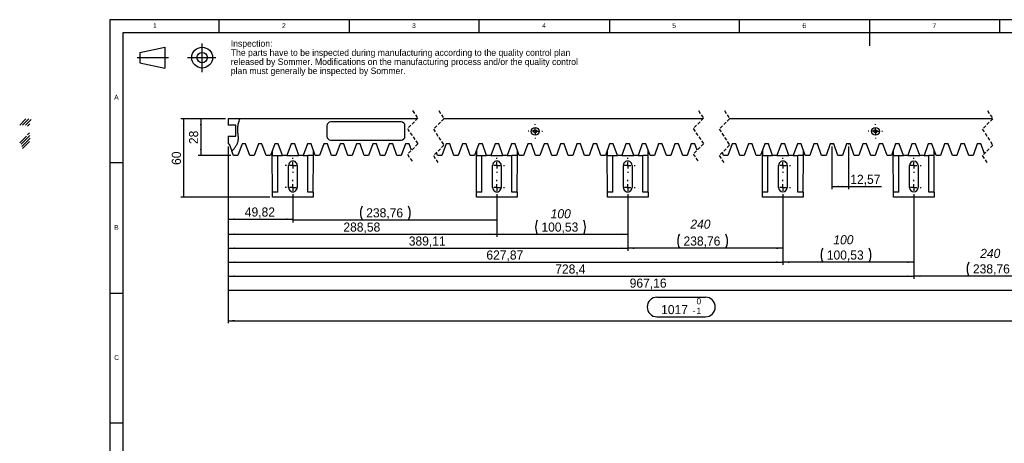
# Model space of a CAD drawing. Extents: x -30 to 603, y 5 to 415.
# Tile 3 of 4: x -30 to 349, y 252 to 415. Entities that reach past the tile are written whole.
import ezdxf

# ---------------------------------------------------------------- set-up
doc = ezdxf.new("R2010")
doc.units = 0
doc.header["$PDSIZE"] = -1
for name, pattern in [('SLD-DURCHGEHEND', [0]), ('SLD-GESTRICHELT', [1.905, 1.27, -0.635]), ('SLD-PUNKTSTRICH', [19.05, 15.24, -1.27, 1.27, -1.27])]:
    doc.linetypes.add(name, pattern=pattern)
doc.layers.get('0').update_dxf_attribs({"linetype": 'CONTINUOUS'})
doc.styles.add('SLDTEXTSTYLE0', font='ARIALI.TTF', dxfattribs={"width": 0.948})
doc.styles.add('SLDTEXTSTYLE1', font='GOTHIC.TTF', dxfattribs={"width": 0.913})
doc.styles.add('SLDTEXTSTYLE2', font='ARIAL.TTF', dxfattribs={"width": 0.948})
doc.dimstyles.new('SLDDIMSTYLE0', dxfattribs={"dimtxt": 3.5, "dimasz": 2.5, "dimexe": 0, "dimexo": 0.0625, "dimgap": 0.875, "dimtad": 1, "dimlfac": 2, "dimrnd": 1e-09, "dimzin": 12, "dimtxsty": 'SLDTEXTSTYLE2', "dimsah": 1, "dimcen": 0.09, "dimazin": 3, "dimtfac": 1, "dimtofl": 0, "dimtmove": 0, "dimatfit": 3, "dimtolj": 1, "dimtzin": 12})
doc.dimstyles.new('SLDDIMSTYLE1', dxfattribs={"dimtxt": 3.5, "dimasz": 2.5, "dimexe": 0, "dimexo": 0.0625, "dimgap": 0.875, "dimtad": 1, "dimlfac": 2, "dimrnd": 1e-09, "dimzin": 12, "dimtxsty": 'SLDTEXTSTYLE2', "dimsah": 1, "dimcen": 0.09, "dimazin": 3, "dimtol": 1, "dimtm": 1, "dimtfac": 1, "dimtdec": 0, "dimtofl": 0, "dimtmove": 0, "dimatfit": 3, "dimtolj": 1})

# ---------------------------------------------------------------- blocks, each defined once
blk = doc.blocks.new('XXPROJEKTION1')
at = {"color": 7, "linetype": 'SLD-DURCHGEHEND'}
for p, q in [((-40, -0.22), (-28, 2.28)), ((-28, 2.28), (-28, -7.72)), ((-40, -0.22), (-40, -5.22)), ((-40, -5.22), (-28, -7.72))]:
    blk.add_line(p, q, dxfattribs=at)
at = {"color": 7, "linetype": 'SLD-PUNKTSTRICH'}
for p, q in [((-10.24, 4.02), (-10.24, -9.7)), ((-41.18, -2.72), (-26.16, -2.72)), ((-16.98, -2.72), (-3.5, -2.72))]:
    blk.add_line(p, q, dxfattribs=at)
at = {"color": 7, "linetype": 'SLD-DURCHGEHEND'}
for radius in [5, 2.5]:
    blk.add_circle((-10, -2.72), radius, dxfattribs=at)
blk = doc.blocks.new('SW_NOTE_0_2')
at = {"color": 0, "linetype": 'CONTINUOUS', "char_height": 2.5, "attachment_point": 1, "style": 'SLDTEXTSTYLE2'}
for s, insert in [('Inspection:', (0, 3.22)), ('The parts have to be inspected during manufacturing according to the quality control plan', (0, -0.28)), ('released by Sommer. Modifications on the manufacturing process and/or the quality control', (0, -3.78)), ('plan must generally be inspected by Sommer.', (0, -7.28))]:
    blk.add_mtext(s, dxfattribs=dict(at, insert=insert))
blk = doc.blocks.new('_D')
at = {"color": 7, "linetype": 'SLD-DURCHGEHEND'}
for p, q in [((282.55, 366.29), (282.55, 349.92)), ((288.84, 366.29), (288.84, 349.92)), ((282.55, 350.92), (288.84, 350.92)), ((288.84, 350.92), (301.6, 350.92))]:
    blk.add_line(p, q, dxfattribs=at)
for points in [[(282.55, 350.92), (285.05, 350.61), (285.05, 351.23)], [(288.84, 350.92), (286.34, 351.23), (286.34, 350.61)]]:
    blk.add_solid(points, dxfattribs=at)
at = {"color": 7, "linetype": 'SLD-DURCHGEHEND', "insert": (289.57, 355.43), "char_height": 3.5, "attachment_point": 1, "style": 'SLDTEXTSTYLE2'}
blk.add_mtext('12,57', dxfattribs=at)
blk = doc.blocks.new('_D_1')
at = {"color": 7, "linetype": 'SLD-DURCHGEHEND'}
for p, q in [((50.44, 366.29), (50.44, 337.37)), ((75.35, 347.54), (75.35, 337.37)), ((50.44, 338.37), (75.35, 338.37))]:
    blk.add_line(p, q, dxfattribs=at)
for points in [[(50.44, 338.37), (52.94, 338.06), (52.94, 338.68)], [(75.35, 338.37), (72.85, 338.68), (72.85, 338.06)]]:
    blk.add_solid(points, dxfattribs=at)
at = {"color": 7, "linetype": 'SLD-DURCHGEHEND', "insert": (56.88, 342.88), "char_height": 3.5, "attachment_point": 1, "style": 'SLDTEXTSTYLE2'}
blk.add_mtext('49,82', dxfattribs=at)
blk = doc.blocks.new('_D_2')
at = {"color": 7, "linetype": 'SLD-DURCHGEHEND'}
for p, q in [((50.44, 366.29), (50.44, 326.22)), ((204.04, 347.54), (204.04, 326.22)), ((50.44, 327.22), (204.04, 327.22))]:
    blk.add_line(p, q, dxfattribs=at)
for points in [[(50.44, 327.22), (52.94, 326.91), (52.94, 327.53)], [(204.04, 327.22), (201.54, 327.53), (201.54, 326.91)]]:
    blk.add_solid(points, dxfattribs=at)
at = {"color": 7, "linetype": 'SLD-DURCHGEHEND', "insert": (119.89, 331.73), "char_height": 3.5, "attachment_point": 1, "style": 'SLDTEXTSTYLE2'}
blk.add_mtext('389,11', dxfattribs=at)
blk = doc.blocks.new('_D_3')
at = {"color": 7, "linetype": 'SLD-DURCHGEHEND'}
for p, q in [((50.44, 366.29), (50.44, 320.85)), ((263.7, 347.54), (263.7, 320.85)), ((50.44, 321.85), (263.7, 321.85))]:
    blk.add_line(p, q, dxfattribs=at)
for points in [[(50.44, 321.85), (52.94, 321.54), (52.94, 322.16)], [(263.7, 321.85), (261.2, 322.16), (261.2, 321.54)]]:
    blk.add_solid(points, dxfattribs=at)
at = {"color": 7, "linetype": 'SLD-DURCHGEHEND', "insert": (149.72, 326.36), "char_height": 3.5, "attachment_point": 1, "style": 'SLDTEXTSTYLE2'}
blk.add_mtext('627,87', dxfattribs=at)
blk = doc.blocks.new('_D_4')
at = {"color": 7, "linetype": 'SLD-DURCHGEHEND'}
for p, q in [((50.44, 366.29), (50.44, 315.48)), ((313.97, 347.54), (313.97, 315.48)), ((50.44, 316.48), (313.97, 316.48))]:
    blk.add_line(p, q, dxfattribs=at)
for points in [[(50.44, 316.48), (52.94, 316.17), (52.94, 316.79)], [(313.97, 316.48), (311.47, 316.79), (311.47, 316.17)]]:
    blk.add_solid(points, dxfattribs=at)
at = {"color": 7, "linetype": 'SLD-DURCHGEHEND', "insert": (176.19, 320.99), "char_height": 3.5, "attachment_point": 1, "style": 'SLDTEXTSTYLE2'}
blk.add_mtext('728,4', dxfattribs=at)
blk = doc.blocks.new('_D_5')
at = {"color": 7, "linetype": 'SLD-DURCHGEHEND'}
for p, q in [((50.44, 366.29), (50.44, 310.06)), ((373.86, 347.54), (373.86, 310.06)), ((50.44, 311.06), (373.86, 311.06))]:
    blk.add_line(p, q, dxfattribs=at)
for points in [[(50.44, 311.06), (52.94, 310.75), (52.94, 311.37)], [(373.86, 311.06), (371.36, 311.37), (371.36, 310.75)]]:
    blk.add_solid(points, dxfattribs=at)
at = {"color": 7, "linetype": 'SLD-DURCHGEHEND', "insert": (204.8, 315.57), "char_height": 3.5, "attachment_point": 1, "style": 'SLDTEXTSTYLE2'}
blk.add_mtext('967,16', dxfattribs=at)
blk = doc.blocks.new('_D_6')
at = {"color": 7, "linetype": 'SLD-DURCHGEHEND'}
for p, q in [((49.44, 376.89), (32.33, 376.89)), ((33.33, 376.89), (33.33, 346.89)), ((66.52, 346.89), (32.33, 346.89))]:
    blk.add_line(p, q, dxfattribs=at)
for points in [[(33.33, 376.89), (33.02, 374.39), (33.64, 374.39)], [(33.33, 346.89), (33.64, 349.39), (33.02, 349.39)]]:
    blk.add_solid(points, dxfattribs=at)
at = {"color": 7, "linetype": 'SLD-DURCHGEHEND', "insert": (28.82, 359.22), "char_height": 3.5, "attachment_point": 1, "rotation": 90, "style": 'SLDTEXTSTYLE2'}
blk.add_mtext('60', dxfattribs=at)
blk = doc.blocks.new('_D_7')
at = {"color": 7, "linetype": 'SLD-DURCHGEHEND'}
for p, q in [((49.44, 376.89), (38.97, 376.89)), ((39.97, 376.89), (39.97, 362.89)), ((51.51, 362.89), (38.97, 362.89))]:
    blk.add_line(p, q, dxfattribs=at)
for points in [[(39.97, 376.89), (39.66, 374.39), (40.28, 374.39)], [(39.97, 362.89), (40.28, 365.39), (39.66, 365.39)]]:
    blk.add_solid(points, dxfattribs=at)
at = {"color": 7, "linetype": 'SLD-DURCHGEHEND', "insert": (35.45, 367.22), "char_height": 3.5, "attachment_point": 1, "rotation": 90, "style": 'SLDTEXTSTYLE2'}
blk.add_mtext('28', dxfattribs=at)
blk = doc.blocks.new('_D_8')
at = {"color": 7, "linetype": 'SLD-DURCHGEHEND'}
for p, q in [((50.44, 366.29), (50.44, 298.39)), ((398.78, 366.29), (398.78, 298.39)), ((215.29, 308.41), (233.93, 308.41)), ((50.44, 299.39), (398.78, 299.39)), ((215.29, 300.89), (233.93, 300.89))]:
    blk.add_line(p, q, dxfattribs=at)
for centre, start, end in [((215.29, 304.65), 90, 270), ((233.93, 304.65), 270, 90)]:
    blk.add_arc(centre, 3.76, start, end, dxfattribs=at)
for points in [[(50.44, 299.39), (52.94, 299.08), (52.94, 299.7)], [(398.78, 299.39), (396.28, 299.7), (396.28, 299.08)]]:
    blk.add_solid(points, dxfattribs=at)
at = {"color": 7, "linetype": 'SLD-DURCHGEHEND', "attachment_point": 1, "style": 'SLDTEXTSTYLE2'}
for s, insert, char_height in [('0', (230.47, 308.11), 2.45), ('1017', (216.88, 305.4), 3.5), ('-', (228.93, 304.35), 2.45), ('1', (230.47, 304.35), 2.45)]:
    blk.add_mtext(s, dxfattribs=dict(at, insert=insert, char_height=char_height))
blk = doc.blocks.new('_D_9')
at = {"color": 7, "linetype": 'SLD-DURCHGEHEND'}
for p, q in [((50.44, 366.29), (50.44, 331.59)), ((153.77, 347.54), (153.77, 331.59)), ((50.44, 332.59), (153.77, 332.59))]:
    blk.add_line(p, q, dxfattribs=at)
for points in [[(50.44, 332.59), (52.94, 332.28), (52.94, 332.9)], [(153.77, 332.59), (151.27, 332.9), (151.27, 332.28)]]:
    blk.add_solid(points, dxfattribs=at)
at = {"color": 7, "linetype": 'SLD-DURCHGEHEND', "insert": (94.76, 337.1), "char_height": 3.5, "attachment_point": 1, "style": 'SLDTEXTSTYLE2'}
blk.add_mtext('288,58', dxfattribs=at)
blk = doc.blocks.new('_D_10')
at = {"color": 7, "linetype": 'SLD-DURCHGEHEND'}
for p, q in [((75.35, 346.64), (75.35, 337.06)), ((153.77, 346.64), (153.77, 337.06)), ((153.77, 338.06), (75.35, 338.06))]:
    blk.add_line(p, q, dxfattribs=at)
for centre, start, end in [((107.32, 340.75), 153.4349, 206.5651), ((114.45, 340.75), 333.4349, 26.5651)]:
    blk.add_arc(centre, 6, start, end, dxfattribs=at)
for points in [[(75.35, 338.06), (77.85, 337.75), (77.85, 338.37)], [(153.77, 338.06), (151.27, 338.37), (151.27, 337.75)]]:
    blk.add_solid(points, dxfattribs=at)
at = {"color": 7, "linetype": 'SLD-DURCHGEHEND', "insert": (103.54, 342.57), "char_height": 3.5, "attachment_point": 1, "style": 'SLDTEXTSTYLE2'}
blk.add_mtext('238,76', dxfattribs=at)
blk = doc.blocks.new('_D_11')
at = {"color": 7, "linetype": 'SLD-DURCHGEHEND'}
for p, q in [((153.77, 346.64), (153.77, 331.59)), ((204.04, 346.64), (204.04, 331.59)), ((153.77, 332.59), (204.04, 332.59))]:
    blk.add_line(p, q, dxfattribs=at)
for centre, start, end in [((174.65, 335.27), 153.4349, 206.5651), ((181.78, 335.27), 333.4349, 26.5651)]:
    blk.add_arc(centre, 6, start, end, dxfattribs=at)
for points in [[(153.77, 332.59), (156.27, 332.28), (156.27, 332.9)], [(204.04, 332.59), (201.54, 332.9), (201.54, 332.28)]]:
    blk.add_solid(points, dxfattribs=at)
at = {"color": 7, "linetype": 'SLD-DURCHGEHEND', "insert": (170.87, 337.1), "char_height": 3.5, "attachment_point": 1, "style": 'SLDTEXTSTYLE2'}
blk.add_mtext('100,53', dxfattribs=at)
blk = doc.blocks.new('_D_12')
at = {"color": 7, "linetype": 'SLD-DURCHGEHEND'}
for p, q in [((204.04, 346.64), (204.04, 326.22)), ((263.7, 346.64), (263.7, 326.22)), ((263.7, 327.22), (204.04, 327.22))]:
    blk.add_line(p, q, dxfattribs=at)
for centre, start, end in [((229.26, 329.9), 153.4349, 206.5651), ((236.39, 329.9), 333.4349, 26.5651)]:
    blk.add_arc(centre, 6, start, end, dxfattribs=at)
for points in [[(204.04, 327.22), (206.54, 326.91), (206.54, 327.53)], [(263.7, 327.22), (261.2, 327.53), (261.2, 326.91)]]:
    blk.add_solid(points, dxfattribs=at)
at = {"color": 7, "linetype": 'SLD-DURCHGEHEND', "insert": (225.48, 331.73), "char_height": 3.5, "attachment_point": 1, "style": 'SLDTEXTSTYLE2'}
blk.add_mtext('238,76', dxfattribs=at)
blk = doc.blocks.new('_D_13')
at = {"color": 7, "linetype": 'SLD-DURCHGEHEND'}
for p, q in [((263.7, 346.64), (263.7, 320.85)), ((313.97, 346.64), (313.97, 320.85)), ((313.97, 321.85), (263.7, 321.85))]:
    blk.add_line(p, q, dxfattribs=at)
for centre, start, end in [((284.35, 324.54), 153.4349, 206.5651), ((291.48, 324.54), 333.4349, 26.5651)]:
    blk.add_arc(centre, 6, start, end, dxfattribs=at)
for points in [[(263.7, 321.85), (266.2, 321.54), (266.2, 322.16)], [(313.97, 321.85), (311.47, 322.16), (311.47, 321.54)]]:
    blk.add_solid(points, dxfattribs=at)
at = {"color": 7, "linetype": 'SLD-DURCHGEHEND', "insert": (280.56, 326.36), "char_height": 3.5, "attachment_point": 1, "style": 'SLDTEXTSTYLE2'}
blk.add_mtext('100,53', dxfattribs=at)
blk = doc.blocks.new('_D_14')
at = {"color": 7, "linetype": 'SLD-DURCHGEHEND'}
for p, q in [((313.97, 346.64), (313.97, 315.52)), ((373.86, 346.64), (373.86, 315.52)), ((373.86, 316.52), (313.97, 316.52))]:
    blk.add_line(p, q, dxfattribs=at)
for centre, start, end in [((340.51, 319.21), 153.4349, 206.5651), ((347.64, 319.21), 333.4349, 26.5651)]:
    blk.add_arc(centre, 6, start, end, dxfattribs=at)
for points in [[(313.97, 316.52), (316.47, 316.21), (316.47, 316.83)], [(373.86, 316.52), (371.36, 316.83), (371.36, 316.21)]]:
    blk.add_solid(points, dxfattribs=at)
at = {"color": 7, "linetype": 'SLD-DURCHGEHEND', "insert": (336.72, 321.04), "char_height": 3.5, "attachment_point": 1, "style": 'SLDTEXTSTYLE2'}
blk.add_mtext('238,76', dxfattribs=at)
blk = doc.blocks.new('SW_CENTERMARKSYMBOL_0')
at = {"color": 0, "linetype": 'SLD-DURCHGEHEND'}
for p, q in [((-2.5, 0), (-2.9, 0)), ((0, 0), (-1.25, 0)), ((0, 2.5), (0, 2.9)), ((0, 0), (0, 1.25)), ((0, 0), (0, -1.25)), ((0, 0), (1.25, 0)), ((78.43, 0), (77.18, 0)), ((78.43, 2.5), (78.43, 2.9)), ((78.43, 0), (78.43, 1.25)), ((78.43, 0), (78.43, -1.25)), ((78.43, 0), (79.68, 0)), ((80.93, 0), (81.33, 0)), ((0, -2.5), (0, -2.9)), ((78.43, -2.5), (78.43, -2.9))]:
    blk.add_line(p, q, dxfattribs=at)
blk = doc.blocks.new('SW_CENTERMARKSYMBOL_1')
at = {"color": 0, "linetype": 'SLD-DURCHGEHEND'}
for p, q in [((-2.5, 0), (-2.9, 0)), ((0, 0), (-1.25, 0)), ((0, 2.5), (0, 2.9)), ((0, 0), (0, 1.25)), ((0, 0), (0, -1.25)), ((0, 0), (1.25, 0)), ((78.43, 0), (77.18, 0)), ((78.43, 2.5), (78.43, 2.9)), ((78.43, 0), (78.43, 1.25)), ((78.43, 0), (78.43, -1.25)), ((78.43, 0), (79.68, 0)), ((80.93, 0), (81.33, 0)), ((0, -2.5), (0, -2.9)), ((78.43, -2.5), (78.43, -2.9))]:
    blk.add_line(p, q, dxfattribs=at)
blk = doc.blocks.new('SW_CENTERMARKSYMBOL_2')
at = {"color": 0, "linetype": 'SLD-DURCHGEHEND'}
for p, q in [((-2.5, 0), (-2.9, 0)), ((0, 0), (-1.25, 0)), ((0, 2.5), (0, 2.9)), ((0, 0), (0, 1.25)), ((0, 0), (0, -1.25)), ((0, 0), (1.25, 0)), ((128.69, 0), (127.44, 0)), ((128.69, 2.5), (128.69, 2.9)), ((128.69, 0), (128.69, 1.25)), ((128.69, 0), (128.69, -1.25)), ((128.69, 0), (129.94, 0)), ((131.19, 0), (131.59, 0)), ((0, -2.5), (0, -2.9)), ((128.69, -2.5), (128.69, -2.9))]:
    blk.add_line(p, q, dxfattribs=at)
blk = doc.blocks.new('SW_CENTERMARKSYMBOL_3')
at = {"color": 0, "linetype": 'SLD-DURCHGEHEND'}
for p, q in [((-2.5, 0), (-2.9, 0)), ((0, 0), (-1.25, 0)), ((0, 2.5), (0, 2.9)), ((0, 0), (0, 1.25)), ((0, 0), (0, -1.25)), ((0, 0), (1.25, 0)), ((128.69, 0), (127.44, 0)), ((128.69, 2.5), (128.69, 2.9)), ((128.69, 0), (128.69, 1.25)), ((128.69, 0), (128.69, -1.25)), ((128.69, 0), (129.94, 0)), ((131.19, 0), (131.59, 0)), ((0, -2.5), (0, -2.9)), ((128.69, -2.5), (128.69, -2.9))]:
    blk.add_line(p, q, dxfattribs=at)
blk = doc.blocks.new('SW_CENTERMARKSYMBOL_4')
at = {"color": 0, "linetype": 'SLD-DURCHGEHEND'}
for p, q in [((-2.5, 0), (-2.9, 0)), ((0, 0), (-1.25, 0)), ((0, 2.5), (0, 2.9)), ((0, 0), (0, 1.25)), ((0, 0), (0, -1.25)), ((0, 0), (1.25, 0)), ((188.36, 0), (187.11, 0)), ((188.36, 2.5), (188.36, 2.9)), ((188.36, 0), (188.36, 1.25)), ((188.36, 0), (188.36, -1.25)), ((188.36, 0), (189.61, 0)), ((190.86, 0), (191.26, 0)), ((0, -2.5), (0, -2.9)), ((188.36, -2.5), (188.36, -2.9))]:
    blk.add_line(p, q, dxfattribs=at)
blk = doc.blocks.new('SW_CENTERMARKSYMBOL_5')
at = {"color": 0, "linetype": 'SLD-DURCHGEHEND'}
for p, q in [((-2.5, 0), (-2.9, 0)), ((0, 0), (-1.25, 0)), ((0, 2.5), (0, 2.9)), ((0, 0), (0, 1.25)), ((0, 0), (0, -1.25)), ((0, 0), (1.25, 0)), ((188.36, 0), (187.11, 0)), ((188.36, 2.5), (188.36, 2.9)), ((188.36, 0), (188.36, 1.25)), ((188.36, 0), (188.36, -1.25)), ((188.36, 0), (189.61, 0)), ((190.86, 0), (191.26, 0)), ((0, -2.5), (0, -2.9)), ((188.36, -2.5), (188.36, -2.9))]:
    blk.add_line(p, q, dxfattribs=at)
blk = doc.blocks.new('SW_CENTERMARKSYMBOL_6')
at = {"color": 0, "linetype": 'SLD-DURCHGEHEND'}
for p, q in [((-2.5, 0), (-2.9, 0)), ((0, 0), (-1.25, 0)), ((0, 2.5), (0, 2.9)), ((0, 0), (0, 1.25)), ((0, 0), (0, -1.25)), ((0, 0), (1.25, 0)), ((238.62, 0), (237.37, 0)), ((238.62, 2.5), (238.62, 2.9)), ((238.62, 0), (238.62, 1.25)), ((238.62, 0), (238.62, -1.25)), ((238.62, 0), (239.87, 0)), ((241.12, 0), (241.52, 0)), ((0, -2.5), (0, -2.9)), ((238.62, -2.5), (238.62, -2.9))]:
    blk.add_line(p, q, dxfattribs=at)
blk = doc.blocks.new('SW_CENTERMARKSYMBOL_7')
at = {"color": 0, "linetype": 'SLD-DURCHGEHEND'}
for p, q in [((-2.5, 0), (-2.9, 0)), ((0, 0), (-1.25, 0)), ((0, 2.5), (0, 2.9)), ((0, 0), (0, 1.25)), ((0, 0), (0, -1.25)), ((0, 0), (1.25, 0)), ((238.62, 0), (237.37, 0)), ((238.62, 2.5), (238.62, 2.9)), ((238.62, 0), (238.62, 1.25)), ((238.62, 0), (238.62, -1.25)), ((238.62, 0), (239.87, 0)), ((241.12, 0), (241.52, 0)), ((0, -2.5), (0, -2.9)), ((238.62, -2.5), (238.62, -2.9))]:
    blk.add_line(p, q, dxfattribs=at)
blk = doc.blocks.new('SW_CENTERMARKSYMBOL_8')
at = {"color": 0, "linetype": 'SLD-DURCHGEHEND'}
for p, q in [((-2.5, 0), (-2.9, 0)), ((0, 0), (-1.25, 0)), ((0, 2.5), (0, 2.9)), ((0, 0), (0, 1.25)), ((0, 0), (0, -1.25)), ((0, 0), (1.25, 0)), ((298.51, 0), (297.26, 0)), ((298.51, 2.5), (298.51, 2.9)), ((298.51, 0), (298.51, 1.25)), ((298.51, 0), (298.51, -1.25)), ((298.51, 0), (299.76, 0)), ((301.01, 0), (301.41, 0)), ((0, -2.5), (0, -2.9)), ((298.51, -2.5), (298.51, -2.9))]:
    blk.add_line(p, q, dxfattribs=at)
blk = doc.blocks.new('SW_CENTERMARKSYMBOL_9')
at = {"color": 0, "linetype": 'SLD-DURCHGEHEND'}
for p, q in [((-2.5, 0), (-2.9, 0)), ((0, 0), (-1.25, 0)), ((0, 2.5), (0, 2.9)), ((0, 0), (0, 1.25)), ((0, 0), (0, -1.25)), ((0, 0), (1.25, 0)), ((298.51, 0), (297.26, 0)), ((298.51, 2.5), (298.51, 2.9)), ((298.51, 0), (298.51, 1.25)), ((298.51, 0), (298.51, -1.25)), ((298.51, 0), (299.76, 0)), ((301.01, 0), (301.41, 0)), ((0, -2.5), (0, -2.9)), ((298.51, -2.5), (298.51, -2.9))]:
    blk.add_line(p, q, dxfattribs=at)
blk = doc.blocks.new('SW_CENTERMARKSYMBOL_10')
at = {"color": 0, "linetype": 'SLD-DURCHGEHEND'}
for p, q in [((-2.5, 0), (-2.75, 0)), ((0, 0), (-1.25, 0)), ((0, 2.5), (0, 2.75)), ((0, 0), (0, 1.25)), ((0, 0), (0, -1.25)), ((0, 0), (1.25, 0)), ((2.5, 0), (2.75, 0)), ((0, -2.5), (0, -2.75))]:
    blk.add_line(p, q, dxfattribs=at)
blk = doc.blocks.new('SW_CENTERMARKSYMBOL_11')
at = {"color": 0, "linetype": 'SLD-DURCHGEHEND'}
for p, q in [((-2.5, 0), (-2.75, 0)), ((0, 0), (-1.25, 0)), ((0, 2.5), (0, 2.75)), ((0, 0), (0, 1.25)), ((0, 0), (0, -1.25)), ((0, 0), (1.25, 0)), ((2.5, 0), (2.75, 0)), ((0, -2.5), (0, -2.75))]:
    blk.add_line(p, q, dxfattribs=at)

msp = doc.modelspace()

# ---------------------------------------------------------------- hatches: boundary and pattern name
at = {"linetype": 'CONTINUOUS'}
h = msp.add_hatch(dxfattribs=at)
h.set_pattern_fill('ANSI34', scale=0.25, style=0)
edge = h.paths.add_edge_path(flags=0)
edge.add_line((-29.1677, 367.293), (-28.1548, 364.51))
edge.add_spline(control_points=[(-28.1548, 364.51), (-27.175, 365.6149), (-25.7809, 367.1869), (-25.5772, 370.5211), (-26.2355, 373.4912), (-25.4935, 375.7989), (-25.1417, 376.893)], knot_values=[0, 0, 0, 0, 0.32181986, 0.45787399, 0.74296054, 1, 1, 1, 1], weights=[1, 1, 1, 1, 1, 1, 1], degree=3, periodic=0)
edge.add_line((-25.1417, 376.893), (-29.64, 376.893))
edge.add_line((-29.64, 376.893), (-29.64, 374.468))
edge.add_line((-29.64, 374.468), (-26.64, 374.468))
edge.add_line((-26.64, 374.468), (-26.64, 370.318))
edge.add_line((-26.64, 370.318), (-29.64, 370.318))
edge.add_line((-29.64, 370.318), (-29.64, 367.293))
edge.add_line((-29.64, 367.293), (-29.1677, 367.293))

# ---------------------------------------------------------------- linework, layer by layer
at = {"color": 7, "linetype": 'SLD-DURCHGEHEND'}
for p, q in [((589, 415), (5, 415)), ((5, 415), (5, 5)), ((47, 410), (47, 415)), ((97, 415), (97, 410)), ((147, 410), (147, 415)), ((197, 415), (197, 410)), ((247, 410), (247, 415)), ((297, 415), (297, 405)), ((347, 410), (347, 415)), ((584.0035, 410), (10, 410)), ((10, 410), (10, 10)), ((50.438, 376.893), (50.438, 374.468)), ((54.9363, 376.893), (50.438, 376.893)), ((123.1296, 376.893), (54.9363, 376.893)), ((116.938, 375.743), (89.938, 375.743)), ((232.9305, 376.893), (133.2964, 376.893)), ((344.2395, 376.893), (243.1141, 376.893)), ((53.438, 374.468), (50.438, 374.468)), ((53.438, 370.318), (53.438, 374.468)), ((88.438, 374.243), (88.438, 370.243)), ((118.438, 370.243), (118.438, 374.243)), ((50.438, 370.318), (50.438, 367.293)), ((50.438, 370.318), (53.438, 370.318)), ((50.438, 367.293), (50.9102, 367.293)), ((50.9102, 367.293), (51.9231, 364.51)), ((55.7989, 367.293), (54.1975, 362.893)), ((57.1934, 367.293), (55.7989, 367.293)), ((58.7948, 362.893), (57.1934, 367.293)), ((62.0821, 367.293), (60.4806, 362.893)), ((63.4766, 367.293), (62.0821, 367.293)), ((65.078, 362.893), (63.4766, 367.293)), ((68.3653, 367.293), (66.7638, 362.893)), ((69.7598, 367.293), (68.3653, 367.293)), ((71.3612, 362.893), (69.7598, 367.293)), ((74.6485, 367.293), (73.047, 362.893)), ((76.0429, 367.293), (74.6485, 367.293)), ((77.6444, 362.893), (76.0429, 367.293)), ((80.9317, 367.293), (79.3302, 362.893)), ((82.3261, 367.293), (80.9317, 367.293)), ((83.9276, 362.893), (82.3261, 367.293)), ((87.2149, 367.293), (85.6134, 362.893)), ((88.6093, 367.293), (87.2149, 367.293)), ((90.2108, 362.893), (88.6093, 367.293)), ((89.938, 368.743), (116.938, 368.743)), ((93.498, 367.293), (91.8966, 362.893)), ((94.8925, 367.293), (93.498, 367.293)), ((96.494, 362.893), (94.8925, 367.293)), ((99.7812, 367.293), (98.1798, 362.893)), ((101.1757, 367.293), (99.7812, 367.293)), ((102.7771, 362.893), (101.1757, 367.293)), ((106.0644, 367.293), (104.4629, 362.893)), ((107.4589, 367.293), (106.0644, 367.293)), ((109.0603, 362.893), (107.4589, 367.293)), ((112.3476, 367.293), (110.7461, 362.893)), ((113.742, 367.293), (112.3476, 367.293)), ((115.3435, 362.893), (113.742, 367.293)), ((118.6308, 367.293), (117.0293, 362.893)), ((120.0252, 367.293), (118.6308, 367.293)), ((120.9181, 364.84), (120.0252, 367.293)), ((134.225, 367.293), (132.6236, 362.893)), ((135.6195, 367.293), (134.225, 367.293)), ((137.2209, 362.893), (135.6195, 367.293)), ((140.5082, 367.293), (138.9067, 362.893)), ((141.9027, 367.293), (140.5082, 367.293)), ((143.5041, 362.893), (141.9027, 367.293)), ((146.7914, 367.293), (145.1899, 362.893)), ((148.1858, 367.293), (146.7914, 367.293)), ((149.7873, 362.893), (148.1858, 367.293)), ((153.0746, 367.293), (151.4731, 362.893)), ((154.469, 367.293), (153.0746, 367.293)), ((156.0705, 362.893), (154.469, 367.293)), ((159.3578, 367.293), (157.7563, 362.893)), ((160.7522, 367.293), (159.3578, 367.293)), ((162.3537, 362.893), (160.7522, 367.293)), ((165.6409, 367.293), (164.0395, 362.893)), ((167.0354, 367.293), (165.6409, 367.293)), ((168.6369, 362.893), (167.0354, 367.293)), ((171.9241, 367.293), (170.3227, 362.893)), ((173.3186, 367.293), (171.9241, 367.293)), ((174.9201, 362.893), (173.3186, 367.293)), ((178.2073, 367.293), (176.6059, 362.893)), ((179.6018, 367.293), (178.2073, 367.293)), ((181.2032, 362.893), (179.6018, 367.293)), ((184.4905, 367.293), (182.889, 362.893)), ((185.885, 367.293), (184.4905, 367.293)), ((187.4864, 362.893), (185.885, 367.293)), ((190.7737, 367.293), (189.1722, 362.893)), ((192.1681, 367.293), (190.7737, 367.293)), ((193.7696, 362.893), (192.1681, 367.293)), ((197.0569, 367.293), (195.4554, 362.893)), ((198.4513, 367.293), (197.0569, 367.293)), ((200.0528, 362.893), (198.4513, 367.293)), ((203.3401, 367.293), (201.7386, 362.893)), ((204.7345, 367.293), (203.3401, 367.293)), ((206.336, 362.893), (204.7345, 367.293)), ((209.6232, 367.293), (208.0218, 362.893)), ((211.0177, 367.293), (209.6232, 367.293)), ((212.6192, 362.893), (211.0177, 367.293)), ((215.9064, 367.293), (214.305, 362.893)), ((217.3009, 367.293), (215.9064, 367.293)), ((218.9023, 362.893), (217.3009, 367.293)), ((222.1896, 367.293), (220.5881, 362.893)), ((223.5841, 367.293), (222.1896, 367.293)), ((225.1855, 362.893), (223.5841, 367.293)), ((228.4728, 367.293), (226.8713, 362.893)), ((229.8672, 367.293), (228.4728, 367.293)), ((230.7402, 364.8947), (229.8672, 367.293)), ((244.1558, 367.293), (242.5543, 362.893)), ((245.5502, 367.293), (244.1558, 367.293)), ((247.1517, 362.893), (245.5502, 367.293)), ((250.439, 367.293), (248.8375, 362.893)), ((251.8334, 367.293), (250.439, 367.293)), ((253.4349, 362.893), (251.8334, 367.293)), ((256.7222, 367.293), (255.1207, 362.893)), ((258.1166, 367.293), (256.7222, 367.293)), ((259.7181, 362.893), (258.1166, 367.293)), ((263.0054, 367.293), (261.4039, 362.893)), ((264.3998, 367.293), (263.0054, 367.293)), ((266.0013, 362.893), (264.3998, 367.293)), ((269.2885, 367.293), (267.6871, 362.893)), ((270.683, 367.293), (269.2885, 367.293)), ((272.2845, 362.893), (270.683, 367.293)), ((275.5717, 367.293), (273.9703, 362.893)), ((276.9662, 367.293), (275.5717, 367.293)), ((278.5676, 362.893), (276.9662, 367.293)), ((281.8549, 367.293), (280.2534, 362.893)), ((283.2494, 367.293), (281.8549, 367.293)), ((284.8508, 362.893), (283.2494, 367.293)), ((288.1381, 367.293), (286.5366, 362.893)), ((289.5325, 367.293), (288.1381, 367.293)), ((291.134, 362.893), (289.5325, 367.293)), ((294.4213, 367.293), (292.8198, 362.893)), ((295.8157, 367.293), (294.4213, 367.293)), ((297.4172, 362.893), (295.8157, 367.293)), ((300.7045, 367.293), (299.103, 362.893)), ((302.0989, 367.293), (300.7045, 367.293)), ((303.7004, 362.893), (302.0989, 367.293)), ((306.9877, 367.293), (305.3862, 362.893)), ((308.3821, 367.293), (306.9877, 367.293)), ((309.9836, 362.893), (308.3821, 367.293)), ((313.2708, 367.293), (311.6694, 362.893)), ((314.6653, 367.293), (313.2708, 367.293)), ((316.2668, 362.893), (314.6653, 367.293)), ((319.554, 367.293), (317.9526, 362.893)), ((320.9485, 367.293), (319.554, 367.293)), ((322.5499, 362.893), (320.9485, 367.293)), ((325.8372, 367.293), (324.2357, 362.893)), ((327.2317, 367.293), (325.8372, 367.293)), ((328.8331, 362.893), (327.2317, 367.293)), ((332.1204, 367.293), (330.5189, 362.893)), ((333.5148, 367.293), (332.1204, 367.293)), ((335.1163, 362.893), (333.5148, 367.293)), ((338.4036, 367.293), (336.8021, 362.893)), ((339.798, 367.293), (338.4036, 367.293)), ((341.1366, 363.6152), (339.798, 367.293)), ((52.5117, 362.893), (51.9231, 364.51)), ((67.4386, 364.7469), (67.4386, 362.893)), ((83.2528, 362.893), (83.2528, 364.7469)), ((130.9378, 362.893), (130.5465, 363.9681)), ((145.8642, 364.7455), (145.8642, 362.893)), ((161.6784, 362.893), (161.6784, 364.7483)), ((196.1292, 364.7442), (196.1292, 362.893)), ((211.9434, 362.893), (211.9434, 364.7496)), ((240.8685, 362.893), (240.4471, 364.051)), ((255.794, 364.7428), (255.794, 362.893)), ((271.6082, 362.893), (271.6082, 364.7511)), ((306.059, 364.7414), (306.059, 362.893)), ((321.8732, 362.893), (321.8732, 364.7524)), ((10, 360), (5, 360)), ((54.1975, 362.893), (52.5117, 362.893)), ((60.4806, 362.893), (58.7948, 362.893)), ((66.7638, 362.893), (65.078, 362.893)), ((67.4386, 362.893), (69.5957, 362.893)), ((67.5172, 348.7791), (67.4386, 362.893)), ((69.5957, 348.7791), (69.5957, 362.893)), ((69.5957, 362.893), (71.3612, 362.893)), ((73.047, 362.893), (71.3612, 362.893)), ((73.047, 362.893), (77.6444, 362.893)), ((79.3302, 362.893), (77.6444, 362.893)), ((79.3302, 362.893), (81.0957, 362.893)), ((83.2528, 362.893), (81.0957, 362.893)), ((81.0957, 348.7791), (81.0957, 362.893)), ((83.1743, 348.7791), (83.2528, 362.893)), ((85.6134, 362.893), (83.9276, 362.893)), ((91.8966, 362.893), (90.2108, 362.893)), ((98.1798, 362.893), (96.494, 362.893)), ((104.4629, 362.893), (102.7771, 362.893)), ((110.7461, 362.893), (109.0603, 362.893)), ((117.0293, 362.893), (115.3435, 362.893)), ((132.6236, 362.893), (130.9378, 362.893)), ((138.9067, 362.893), (137.2209, 362.893)), ((145.1899, 362.893), (143.5041, 362.893)), ((145.8642, 362.893), (148.0213, 362.893)), ((145.9427, 348.7791), (145.8642, 362.893)), ((148.0213, 348.7791), (148.0213, 362.893)), ((148.0213, 362.893), (149.7873, 362.893)), ((151.4731, 362.893), (149.7873, 362.893)), ((151.4731, 362.893), (156.0705, 362.893)), ((157.7563, 362.893), (156.0705, 362.893)), ((157.7563, 362.893), (159.5213, 362.893)), ((161.6784, 362.893), (159.5213, 362.893)), ((159.5213, 348.7791), (159.5213, 362.893)), ((161.5998, 348.7791), (161.6784, 362.893)), ((164.0395, 362.893), (162.3537, 362.893)), ((170.3227, 362.893), (168.6369, 362.893)), ((176.6059, 362.893), (174.9201, 362.893)), ((182.889, 362.893), (181.2032, 362.893)), ((189.1722, 362.893), (187.4864, 362.893)), ((195.4554, 362.893), (193.7696, 362.893)), ((196.1292, 362.893), (198.2863, 362.893)), ((196.2077, 348.7791), (196.1292, 362.893)), ((198.2863, 362.893), (200.0528, 362.893)), ((198.2863, 348.7791), (198.2863, 362.893)), ((201.7386, 362.893), (200.0528, 362.893)), ((201.7386, 362.893), (206.336, 362.893)), ((208.0218, 362.893), (206.336, 362.893)), ((208.0218, 362.893), (209.7863, 362.893)), ((211.9434, 362.893), (209.7863, 362.893)), ((209.7863, 348.7791), (209.7863, 362.893)), ((211.8648, 348.7791), (211.9434, 362.893)), ((214.305, 362.893), (212.6192, 362.893)), ((220.5881, 362.893), (218.9023, 362.893)), ((226.8713, 362.893), (225.1855, 362.893)), ((242.5543, 362.893), (240.8685, 362.893)), ((248.8375, 362.893), (247.1517, 362.893)), ((255.1207, 362.893), (253.4349, 362.893)), ((255.794, 362.893), (257.9511, 362.893)), ((255.8725, 348.7791), (255.794, 362.893)), ((257.9511, 362.893), (259.7181, 362.893)), ((257.9511, 348.7791), (257.9511, 362.893)), ((261.4039, 362.893), (259.7181, 362.893)), ((261.4039, 362.893), (266.0013, 362.893)), ((267.6871, 362.893), (266.0013, 362.893)), ((267.6871, 362.893), (269.4511, 362.893)), ((271.6082, 362.893), (269.4511, 362.893)), ((269.4511, 348.7791), (269.4511, 362.893)), ((271.5296, 348.7791), (271.6082, 362.893)), ((273.9703, 362.893), (272.2845, 362.893)), ((280.2534, 362.893), (278.5676, 362.893)), ((286.5366, 362.893), (284.8508, 362.893)), ((292.8198, 362.893), (291.134, 362.893)), ((299.103, 362.893), (297.4172, 362.893)), ((305.3862, 362.893), (303.7004, 362.893)), ((306.059, 362.893), (308.2161, 362.893)), ((306.1375, 348.7791), (306.059, 362.893)), ((308.2161, 362.893), (309.9836, 362.893)), ((308.2161, 348.7791), (308.2161, 362.893)), ((311.6694, 362.893), (309.9836, 362.893)), ((311.6694, 362.893), (316.2668, 362.893)), ((317.9526, 362.893), (316.2668, 362.893)), ((317.9526, 362.893), (319.7161, 362.893)), ((319.7161, 348.7791), (319.7161, 362.893)), ((321.8732, 362.893), (319.7161, 362.893)), ((321.7946, 348.7791), (321.8732, 362.893)), ((324.2357, 362.893), (322.5499, 362.893)), ((330.5189, 362.893), (328.8331, 362.893)), ((336.8021, 362.893), (335.1163, 362.893)), ((73.6957, 350.543), (73.6957, 359.043)), ((76.9957, 359.043), (76.9957, 350.543)), ((152.1213, 350.543), (152.1213, 359.043)), ((155.4213, 359.043), (155.4213, 350.543)), ((202.3863, 350.543), (202.3863, 359.043)), ((205.6863, 359.043), (205.6863, 350.543)), ((262.0511, 350.543), (262.0511, 359.043)), ((265.3511, 359.043), (265.3511, 350.543)), ((312.3161, 350.543), (312.3161, 359.043)), ((315.6161, 359.043), (315.6161, 350.543)), ((69.5957, 348.7791), (67.5172, 348.7791)), ((67.5172, 346.893), (67.5172, 348.7791)), ((83.1743, 348.7791), (81.0957, 348.7791)), ((83.1743, 348.7791), (83.1743, 346.893)), ((148.0213, 348.7791), (145.9427, 348.7791)), ((145.9427, 346.893), (145.9427, 348.7791)), ((161.5998, 348.7791), (159.5213, 348.7791)), ((161.5998, 348.7791), (161.5998, 346.893)), ((198.2863, 348.7791), (196.2077, 348.7791)), ((196.2077, 346.893), (196.2077, 348.7791)), ((211.8648, 348.7791), (209.7863, 348.7791)), ((211.8648, 348.7791), (211.8648, 346.893)), ((257.9511, 348.7791), (255.8725, 348.7791)), ((255.8725, 346.893), (255.8725, 348.7791)), ((271.5296, 348.7791), (269.4511, 348.7791)), ((271.5296, 348.7791), (271.5296, 346.893)), ((308.2161, 348.7791), (306.1375, 348.7791)), ((306.1375, 346.893), (306.1375, 348.7791)), ((321.7946, 348.7791), (319.7161, 348.7791)), ((321.7946, 348.7791), (321.7946, 346.893)), ((83.1743, 346.893), (67.5172, 346.893)), ((161.5998, 346.893), (145.9427, 346.893)), ((211.8648, 346.893), (196.2077, 346.893)), ((271.5296, 346.893), (255.8725, 346.893)), ((321.7946, 346.893), (306.1375, 346.893)), ((5, 310), (10, 310)), ((10, 260), (5, 260))]:
    msp.add_line(p, q, dxfattribs=at)
at = {"color": 7, "linetype": 'SLD-GESTRICHELT'}
for p, q in [((121.3839, 380.068), (123.3839, 377.1473)), ((131.3839, 380.068), (133.3839, 376.9805)), ((231.2016, 380.068), (233.2016, 377.164)), ((241.2016, 380.068), (243.2016, 376.9805)), ((342.327, 380.068), (344.327, 376.9805)), ((123.3839, 377.1473), (119.3839, 373.1473)), ((133.3839, 376.9805), (129.3839, 372.9805)), ((233.2016, 377.164), (229.2016, 373.164)), ((243.2016, 376.9805), (239.2016, 372.9805)), ((344.327, 376.9805), (340.327, 372.9805)), ((119.3839, 373.1473), (123.3839, 367.3058)), ((129.3839, 372.9805), (133.3839, 366.8055)), ((229.2016, 373.164), (233.2016, 367.356)), ((239.2016, 372.9805), (243.2016, 366.8055)), ((340.327, 372.9805), (344.327, 366.8055)), ((123.3839, 367.3058), (119.3839, 363.3058)), ((233.2016, 367.356), (229.2016, 363.356)), ((119.3839, 363.3058), (121.3839, 360.3851)), ((133.3839, 366.8055), (129.3839, 362.8055)), ((229.2016, 363.356), (231.2016, 360.452)), ((243.2016, 366.8055), (239.2016, 362.8055)), ((344.327, 366.8055), (340.327, 362.8055)), ((129.3839, 362.8055), (131.3839, 359.718)), ((239.2016, 362.8055), (241.2016, 359.718)), ((340.327, 362.8055), (342.327, 359.718))]:
    msp.add_line(p, q, dxfattribs=at)
at = {"color": 7, "linetype": 'SLD-DURCHGEHEND'}
for centre, radius in [((168.4835, 372.143), 1.5), ((168.4835, 372.143), 0.5901), ((299.2563, 372.143), 1.5), ((299.2563, 372.143), 0.5901)]:
    msp.add_circle(centre, radius, dxfattribs=at)
for centre, radius, start, end in [((89.938, 374.243), 1.5, 90.000527, 179.999615), ((116.938, 374.243), 1.5, 0.000385, 89.999473), ((89.938, 370.243), 1.5, 180.000397, 269.999443), ((116.938, 370.243), 1.5, 270.000557, 359.999603), ((75.3457, 359.043), 1.65, 359.99994, 180.00006), ((153.7713, 359.043), 1.65, 359.99994, 180.00006), ((204.0363, 359.043), 1.65, 359.999993, 180.000007), ((263.7011, 359.043), 1.65, 359.999993, 180.000007), ((313.9661, 359.043), 1.65, 0.000062, 179.999938), ((75.3457, 350.543), 1.65, 179.999944, 0.000056), ((153.7713, 350.543), 1.65, 179.999928, 0.000072), ((204.0363, 350.543), 1.65, 179.999997, 0.000003), ((263.7011, 350.543), 1.65, 180.000005, 359.999995), ((313.9661, 350.543), 1.65, 180.000066, 359.999934)]:
    msp.add_arc(centre, radius, start, end, dxfattribs=at)
msp.add_open_spline([(51.9231, 364.51), (52.0594, 364.6637), (52.3311, 364.97), (52.7292, 365.434), (53.1074, 365.9061), (53.4558, 366.3903), (53.7644, 366.891), (54.0228, 367.4125), (54.2274, 367.9774), (54.3555, 368.5896), (54.4117, 369.2387), (54.4106, 369.8952), (54.3678, 370.5511), (54.2961, 371.2568), (54.2123, 372.0114), (54.1497, 372.8165), (54.1509, 373.6207), (54.2532, 374.4322), (54.4347, 375.2485), (54.6723, 376.072), (54.8481, 376.6187), (54.9363, 376.893)], degree=3, knots=[0, 0, 0, 0, 0.046566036, 0.092850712, 0.138608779, 0.183681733, 0.228034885, 0.271820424, 0.315425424, 0.363894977, 0.413180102, 0.462921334, 0.512607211, 0.562155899, 0.623750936, 0.68475385, 0.745209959, 0.805723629, 0.869800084, 0.934658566, 1, 1, 1, 1], dxfattribs=at)
at = {"color": 7, "linetype": 'CONTINUOUS'}
for p in [(282.5521, 367.293), (288.8353, 367.293)]:
    msp.add_point(p, dxfattribs=at)

# ---------------------------------------------------------------- block references
at = {"color": 7, "linetype": 'CONTINUOUS', "xscale": 0.8, "yscale": 0.8, "zscale": 0.8}
msp.add_blockref('XXPROJEKTION1', (48.4939, 402.6162), dxfattribs=at)
at = {"color": 7, "linetype": 'CONTINUOUS'}
msp.add_blockref('SW_NOTE_0_2', (51.489, 403.892), dxfattribs=at)
at = {"color": 7, "linetype": 'SLD-DURCHGEHEND'}
for name, p in [('SW_CENTERMARKSYMBOL_10', (168.4835, 372.143)), ('SW_CENTERMARKSYMBOL_11', (299.2563, 372.143)), ('SW_CENTERMARKSYMBOL_0', (75.3457, 359.043)), ('SW_CENTERMARKSYMBOL_2', (75.3457, 359.043)), ('SW_CENTERMARKSYMBOL_4', (75.3457, 359.043)), ('SW_CENTERMARKSYMBOL_6', (75.3457, 359.043)), ('SW_CENTERMARKSYMBOL_8', (75.3457, 359.043)), ('SW_CENTERMARKSYMBOL_1', (75.3457, 350.543)), ('SW_CENTERMARKSYMBOL_3', (75.3457, 350.543)), ('SW_CENTERMARKSYMBOL_5', (75.3457, 350.543)), ('SW_CENTERMARKSYMBOL_7', (75.3457, 350.543)), ('SW_CENTERMARKSYMBOL_9', (75.3457, 350.543))]:
    msp.add_blockref(name, p, dxfattribs=at)

# ---------------------------------------------------------------- texts
at = {"color": 7, "linetype": 'CONTINUOUS', "attachment_point": 1}
for s, insert, char_height, style in [('1', (21.5833, 413.6463), 1.8521, 'SLDTEXTSTYLE1'), ('2', (71.1667, 413.6463), 1.8521, 'SLDTEXTSTYLE1'), ('3', (121.1667, 413.6463), 1.8521, 'SLDTEXTSTYLE1'), ('4', (171.1667, 413.6463), 1.8521, 'SLDTEXTSTYLE1'), ('5', (221.1667, 413.6463), 1.8521, 'SLDTEXTSTYLE1'), ('6', (271.1667, 413.6463), 1.8521, 'SLDTEXTSTYLE1'), ('7', (321.1667, 413.6463), 1.8521, 'SLDTEXTSTYLE1'), ('A', (6.6667, 386.1463), 1.8521, 'SLDTEXTSTYLE1'), ('100', (174.4228, 342.2155), 3.5, 'SLDTEXTSTYLE0'), ('240', (228.1182, 338.2195), 3.5, 'SLDTEXTSTYLE0'), ('B', (6.6667, 336.1463), 1.8521, 'SLDTEXTSTYLE1'), ('100', (283.0624, 332.2256), 3.5, 'SLDTEXTSTYLE0'), ('240', (339.505, 326.9809), 3.5, 'SLDTEXTSTYLE0'), ('C', (6.6667, 286.1463), 1.8521, 'SLDTEXTSTYLE1')]:
    msp.add_mtext(s, dxfattribs=dict(at, insert=insert, char_height=char_height, style=style))

# ---------------------------------------------------------------- dimensions: what is measured, and where the dimension line sits
at = {"color": 7, "linetype": 'SLD-DURCHGEHEND'}
for base, p2, picture, middle in [((33.3345, 346.893), (67.5172, 346.893), '_D_6', (33.3345, 361.893)), ((39.9662, 362.893), (52.5117, 362.893), '_D_7', (39.9662, 369.893))]:
    dim = msp.add_linear_dim(base=base, p1=(50.438, 376.893), p2=p2, angle=90, dimstyle='SLDDIMSTYLE0', dxfattribs=at)
    dim.commit()
    dim.dimension.update_dxf_attribs({"geometry": picture, "text_midpoint": middle, "dimtype": 160})
for base, p1, p2, picture, middle in [((75.3457, 338.3702), (50.438, 367.293), (75.3457, 348.543), '_D_1', (62.8918, 338.3702)), ((288.8353, 350.9225), (282.5521, 367.293), (288.8353, 367.293), '_D', (295.5821, 350.9225))]:
    dim = msp.add_linear_dim(base=base, p1=p1, p2=p2, dimstyle='SLDDIMSTYLE0', dxfattribs=at)
    dim.commit()
    dim.dimension.update_dxf_attribs({"geometry": picture, "text_midpoint": middle, "dimtype": 160})
for base, p2, text, picture, middle in [((204.0363, 327.2185), (204.0363, 348.543), '389,11', '_D_2', (127.2371, 327.2185)), ((153.7713, 332.5863), (153.7713, 348.543), '288,58', '_D_9', (102.1046, 332.5863))]:
    dim = msp.add_linear_dim(base=base, p1=(50.438, 367.293), p2=p2, angle=0, text=text, dimstyle='SLDDIMSTYLE0', dxfattribs=at)
    dim.commit()
    dim.dimension.update_dxf_attribs({"geometry": picture, "text_midpoint": middle, "dimtype": 160})
for base, p1, p2, text, dimstyle, picture, middle in [((263.7011, 321.8507), (50.438, 367.293), (263.7011, 348.543), '627,87', 'SLDDIMSTYLE0', '_D_3', (157.0695, 321.8507)), ((313.9661, 316.4829), (50.438, 367.293), (313.9661, 348.543), '728,4', 'SLDDIMSTYLE0', '_D_4', (182.202, 316.4829)), ((373.8598, 311.056), (50.438, 367.293), (373.8598, 348.543), '967,16', 'SLDDIMSTYLE0', '_D_5', (212.1489, 311.056)), ((398.7821, 300.893), (50.438, 367.293), (398.7821, 367.293), '1017', 'SLDDIMSTYLE1', '_D_8', (224.61, 300.893)), ((75.3457, 338.0618), (153.7713, 347.643), (75.3457, 347.643), '(238,76)', 'SLDDIMSTYLE0', '_D_10', (110.8879, 338.0618)), ((204.0363, 332.5863), (153.7713, 347.643), (204.0363, 347.643), '(<>)', 'SLDDIMSTYLE0', '_D_11', (178.2165, 332.5863)), ((204.0363, 327.2185), (263.7011, 347.643), (204.0363, 347.643), '(238,76)', 'SLDDIMSTYLE0', '_D_12', (232.8273, 327.2185)), ((263.7011, 321.8507), (313.9661, 347.643), (263.7011, 347.643), '(<>)', 'SLDDIMSTYLE0', '_D_13', (287.9118, 321.8507)), ((313.9661, 316.524), (373.8598, 347.643), (313.9661, 347.643), '(238,76)', 'SLDDIMSTYLE0', '_D_14', (344.073, 316.524))]:
    dim = msp.add_linear_dim(base=base, p1=p1, p2=p2, text=text, dimstyle=dimstyle, dxfattribs=at)
    dim.commit()
    dim.dimension.update_dxf_attribs({"geometry": picture, "text_midpoint": middle, "dimtype": 160})

doc.saveas('drawing.dxf')
